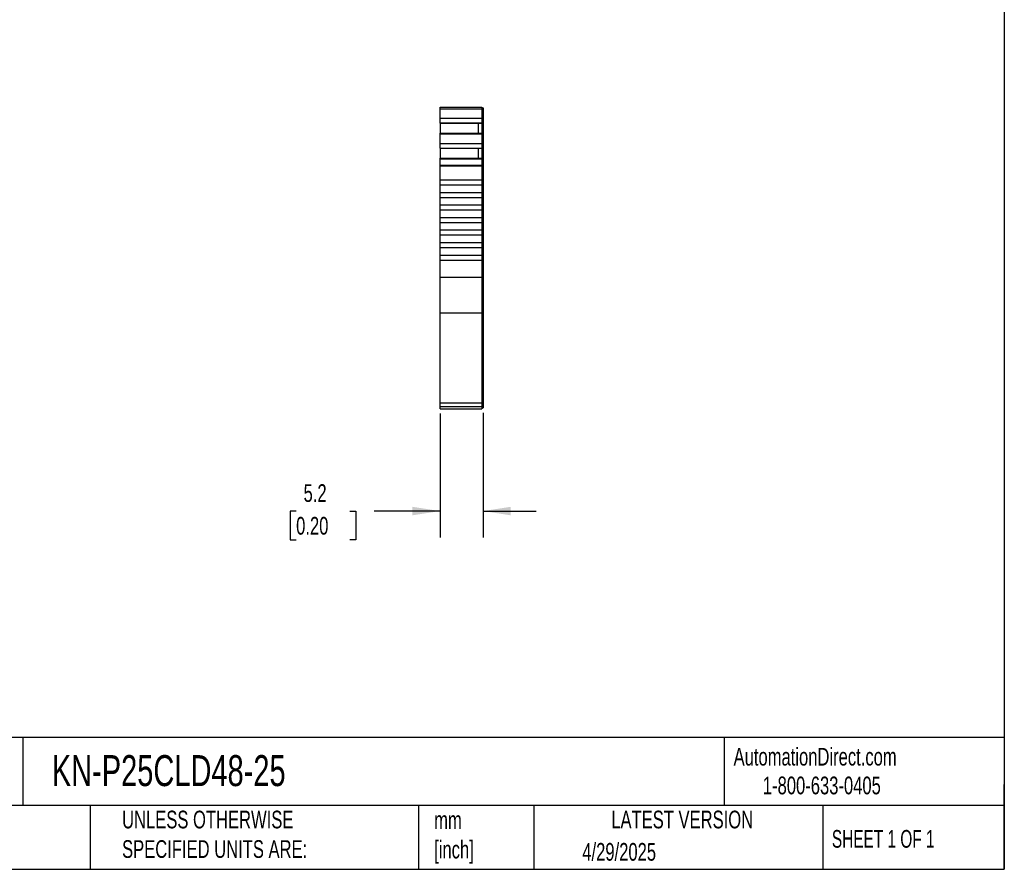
# Model space of a CAD drawing. Header units: millimetres. Extents: x 6 to 273, y 6 to 210.
# Tile 4 of 6: x 155 to 273, y 6 to 108. Entities that reach past the tile are written whole.
import ezdxf

# ---------------------------------------------------------------- set-up
doc = ezdxf.new("R2010")
doc.units = ezdxf.units.MM
doc.linetypes.add('SLD-Solid', pattern=[0])
doc.layers.add('DIMENSIONS', color=140, linetype='SLD-Solid', lineweight=25)
doc.layers.add('TEXT', color=140, linetype='SLD-Solid', lineweight=25)
doc.styles.add('SLDTEXTSTYLE0', font='TXT', dxfattribs={"width": 0.7})
doc.styles.add('SLDTEXTSTYLE1', font='TXT', dxfattribs={"width": 0.65})
doc.dimstyles.new('SLDDIMSTYLE1', dxfattribs={"dimtxt": 2.158008, "dimasz": 3.302, "dimexe": 0, "dimexo": 0.0625, "dimgap": 0.539502, "dimtad": 0, "dimtih": 1, "dimtoh": 1, "dimrnd": 1e-09, "dimzin": 12, "dimdsep": 46, "dimtxsty": 'SLDTEXTSTYLE0', "dimsah": 1, "dimcen": 0.09, "dimadec": 0, "dimazin": 3, "dimtfac": 1, "dimtmove": 0, "dimatfit": 0, "dimfxl": 0, "dimfrac": 2, "dimtolj": 1, "dimtzin": 12, "dimarcsym": 0})

# ---------------------------------------------------------------- blocks, each defined once
blk = doc.blocks.new('_D_3')
at = {"layer": 'DIMENSIONS'}
for p, q in [((205.61, 60.86), (205.61, 46.01)), ((210.76, 60.95), (210.76, 46.01)), ((188.41, 49.19), (187.68, 49.19)), ((187.68, 49.19), (187.68, 45.76)), ((194.82, 49.19), (195.54, 49.19)), ((195.54, 49.19), (195.54, 45.76)), ((205.61, 49.19), (197.74, 49.19)), ((210.76, 49.19), (217.11, 49.19)), ((187.68, 45.76), (188.41, 45.76)), ((195.54, 45.76), (194.82, 45.76))]:
    blk.add_line(p, q, dxfattribs=at)
for points in [[(205.61, 49.19), (202.31, 49.7), (202.31, 48.68)], [(210.76, 49.19), (214.06, 48.68), (214.06, 49.7)]]:
    blk.add_solid(points, dxfattribs=at)
at = {"layer": 'DIMENSIONS', "char_height": 2.117, "attachment_point": 1, "style": 'SLDTEXTSTYLE0'}
for s, insert in [('5.2', (189.3, 52.4)), ('0.20', (188.41, 48.49))]:
    blk.add_mtext(s, dxfattribs=dict(at, insert=insert))

msp = doc.modelspace()

# ---------------------------------------------------------------- linework, layer by layer
for p, q in [((205.61, 97.503), (210.61, 97.503)), ((205.61, 97.281), (205.61, 97.503)), ((205.61, 97.281), (210.61, 97.281)), ((205.61, 96.155), (205.61, 97.281)), ((210.61, 97.503), (210.61, 97.281)), ((210.61, 97.403), (210.76, 97.403)), ((210.61, 97.281), (210.61, 96.155)), ((210.61, 97.255), (210.76, 97.255)), ((210.76, 97.403), (210.76, 97.255)), ((210.76, 97.255), (210.76, 96.198)), ((205.61, 96.155), (210.61, 96.155)), ((205.61, 95.596), (205.61, 96.155)), ((205.61, 95.596), (210.61, 95.596)), ((205.61, 95.58), (205.61, 95.596)), ((205.61, 95.58), (205.61, 94.389)), ((205.61, 95.58), (210.16, 95.58)), ((210.16, 95.58), (210.61, 95.58)), ((210.16, 95.58), (210.16, 94.389)), ((210.61, 96.198), (210.76, 96.198)), ((210.61, 96.155), (210.61, 95.596)), ((210.61, 95.688), (210.76, 95.688)), ((210.61, 95.651), (210.76, 95.651)), ((210.61, 95.596), (210.61, 95.58)), ((210.61, 95.58), (210.61, 94.389)), ((210.76, 96.198), (210.76, 95.688)), ((210.76, 95.688), (210.76, 95.651)), ((210.76, 95.651), (210.76, 94.288)), ((205.61, 94.389), (210.61, 94.389)), ((205.61, 94.319), (205.61, 94.389)), ((205.61, 94.319), (210.61, 94.319)), ((205.61, 93.161), (205.61, 94.319)), ((210.61, 94.389), (210.61, 94.319)), ((210.61, 94.319), (210.61, 93.161)), ((210.61, 94.288), (210.76, 94.288)), ((210.61, 94.224), (210.76, 94.224)), ((210.76, 94.288), (210.76, 94.224)), ((210.76, 94.224), (210.76, 93.204)), ((205.61, 93.161), (210.61, 93.161)), ((205.61, 92.602), (205.61, 93.161)), ((210.61, 93.204), (210.76, 93.204)), ((210.61, 93.161), (210.61, 92.602)), ((210.76, 93.204), (210.76, 92.694)), ((205.61, 92.602), (210.61, 92.602)), ((205.61, 92.586), (205.61, 92.602)), ((205.61, 92.586), (205.61, 91.395)), ((205.61, 92.586), (210.16, 92.586)), ((210.16, 92.586), (210.61, 92.586)), ((210.16, 92.586), (210.16, 91.395)), ((210.61, 92.694), (210.76, 92.694)), ((210.61, 92.657), (210.76, 92.657)), ((210.61, 92.602), (210.61, 92.586)), ((210.61, 92.586), (210.61, 91.395)), ((210.76, 92.694), (210.76, 92.657)), ((210.76, 92.657), (210.76, 91.294)), ((205.61, 91.395), (210.61, 91.395)), ((205.61, 91.325), (205.61, 91.395)), ((205.61, 91.325), (210.61, 91.325)), ((205.61, 90.552), (205.61, 91.325)), ((210.61, 91.395), (210.61, 91.325)), ((210.61, 91.325), (210.61, 90.552)), ((210.61, 91.294), (210.76, 91.294)), ((210.61, 91.231), (210.76, 91.231)), ((210.76, 91.294), (210.76, 91.231)), ((210.76, 91.231), (210.76, 90.526)), ((205.61, 90.552), (210.61, 90.552)), ((205.61, 90.474), (205.61, 90.552)), ((205.61, 90.474), (210.61, 90.474)), ((205.61, 88.803), (205.61, 90.474)), ((210.61, 90.552), (210.61, 90.474)), ((210.61, 90.526), (210.76, 90.526)), ((210.61, 90.474), (210.61, 88.803)), ((210.61, 90.474), (210.76, 90.474)), ((210.76, 90.526), (210.76, 90.474)), ((210.76, 90.474), (210.76, 77.142)), ((205.61, 88.803), (210.61, 88.803)), ((205.61, 88.203), (205.61, 88.803)), ((210.61, 88.803), (210.61, 88.203)), ((205.61, 88.203), (210.61, 88.203)), ((205.61, 87.303), (205.61, 88.203)), ((205.61, 87.303), (210.61, 87.303)), ((205.61, 86.703), (205.61, 87.303)), ((210.61, 88.203), (210.61, 87.303)), ((210.61, 87.303), (210.61, 86.703)), ((205.61, 86.703), (210.61, 86.703)), ((205.61, 85.803), (205.61, 86.703)), ((210.61, 86.703), (210.61, 85.803)), ((205.61, 85.203), (205.61, 85.803)), ((205.61, 85.803), (210.61, 85.803)), ((205.61, 85.203), (210.61, 85.203)), ((205.61, 84.303), (205.61, 85.203)), ((210.61, 85.803), (210.61, 85.203)), ((210.61, 85.203), (210.61, 84.303)), ((205.61, 84.303), (210.61, 84.303)), ((205.61, 83.703), (205.61, 84.303)), ((205.61, 83.703), (210.61, 83.703)), ((205.61, 82.803), (205.61, 83.703)), ((210.61, 84.303), (210.61, 83.703)), ((210.61, 83.703), (210.61, 82.803)), ((205.61, 82.803), (210.61, 82.803)), ((205.61, 82.203), (205.61, 82.803)), ((210.61, 82.803), (210.61, 82.203)), ((205.61, 82.203), (210.61, 82.203)), ((205.61, 81.303), (205.61, 82.203)), ((205.61, 81.303), (210.61, 81.303)), ((205.61, 80.703), (205.61, 81.303)), ((210.61, 82.203), (210.61, 81.303)), ((210.61, 81.303), (210.61, 80.703)), ((205.61, 80.703), (210.61, 80.703)), ((205.61, 79.803), (205.61, 80.703)), ((210.61, 80.703), (210.61, 79.803)), ((205.61, 79.803), (210.61, 79.803)), ((205.61, 79.203), (205.61, 79.803)), ((205.61, 79.203), (210.61, 79.203)), ((205.61, 77.142), (205.61, 79.203)), ((210.61, 79.803), (210.61, 79.203)), ((210.61, 79.203), (210.61, 77.142)), ((205.61, 77.142), (210.61, 77.142)), ((205.61, 72.909), (205.61, 77.142)), ((210.61, 77.142), (210.61, 72.909)), ((210.61, 77.142), (210.76, 77.142)), ((210.76, 77.142), (210.76, 72.994)), ((210.61, 72.994), (210.76, 72.994)), ((210.76, 72.994), (210.76, 62.217)), ((205.61, 72.909), (210.61, 72.909)), ((205.61, 62.132), (205.61, 72.909)), ((210.61, 72.909), (210.61, 62.132)), ((205.61, 62.132), (210.61, 62.132)), ((205.61, 61.693), (205.61, 62.132)), ((205.61, 61.693), (210.61, 61.693)), ((205.61, 61.431), (205.61, 61.693)), ((205.61, 61.431), (210.61, 61.431)), ((205.61, 61.431), (210.61, 61.431)), ((210.61, 62.217), (210.76, 62.217)), ((210.61, 62.132), (210.61, 61.693)), ((210.61, 61.793), (210.76, 61.793)), ((210.61, 61.693), (210.61, 61.431)), ((210.61, 61.531), (210.76, 61.531)), ((210.61, 61.531), (210.76, 61.531)), ((210.76, 62.217), (210.76, 61.793)), ((210.76, 61.793), (210.76, 61.531))]:
    msp.add_line(p, q)
at = {"layer": 'TEXT'}
for p, q in [((273.05, 209.55), (273.05, 6.35)), ((273.05, 22.126), (6.35, 22.126)), ((155.759, 22.126), (155.759, 13.97)), ((239.575, 22.126), (239.575, 13.97)), ((273.05, 6.35), (273.05, 16.51)), ((273.05, 13.97), (6.35, 13.97)), ((163.78, 13.97), (163.78, 6.35)), ((203.024, 13.97), (203.024, 6.35)), ((216.812, 13.97), (216.812, 6.35)), ((251.349, 13.97), (251.349, 6.35)), ((6.35, 6.35), (273.05, 6.35))]:
    msp.add_line(p, q, dxfattribs=at)

# ---------------------------------------------------------------- texts
for s, insert, char_height, attachment_point, style in [('KN-P25CLD48-25', (159.208, 20.006), 3.70417, 1, 'SLDTEXTSTYLE0'), ('AutomationDirect.com', (240.695, 20.877), 2.11667, 1, 'SLDTEXTSTYLE0'), ('1-800-633-0405', (244.192, 17.437), 2.11667, 1, 'SLDTEXTSTYLE0'), ('UNLESS OTHERWISE ^JSPECIFIED UNITS ARE:', (167.608, 13.361), 2.11667, 1, 'SLDTEXTSTYLE0'), ('LATEST VERSION', (234.552, 13.364), 2.11667, 2, 'SLDTEXTSTYLE0'), ('mm^J[inch]', (204.907, 13.297), 2.1167, 1, 'SLDTEXTSTYLE0'), ('SHEET 1 OF 1', (252.441, 11.051), 2.11667, 1, 'SLDTEXTSTYLE1'), ('4/29/2025', (222.613, 9.497), 2.1167, 1, 'SLDTEXTSTYLE0')]:
    msp.add_mtext(s, dxfattribs=dict(at, insert=insert, char_height=char_height, attachment_point=attachment_point, style=style))

# ---------------------------------------------------------------- dimensions: what is measured, and where the dimension line sits
at = {"layer": 'DIMENSIONS'}
dim = msp.add_linear_dim(base=(210.76, 49.189), p1=(205.61, 62.132), p2=(210.76, 62.217), angle=0, dimstyle='SLDDIMSTYLE1', dxfattribs=at)
dim.commit()
dim.dimension.update_dxf_attribs({"geometry": '_D_3', "text_midpoint": (191.611, 49.189), "dimtype": 160})

doc.saveas('drawing.dxf')
